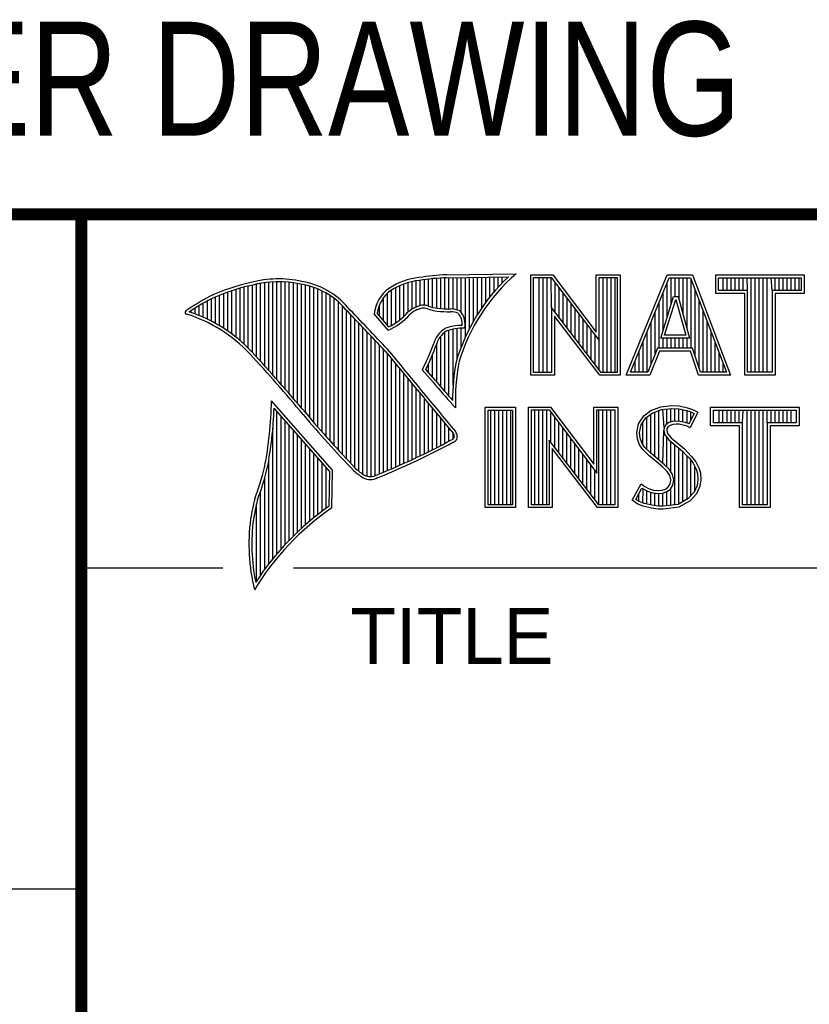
# Model space of a CAD drawing. Header units: inches. Extents: x 0 to 22, y 0 to 17.
# Tile 6 of 11: x 16.3 to 17.6, y 1.6 to 3.3. Entities that reach past the tile are written whole.
import ezdxf
from ezdxf.enums import TextEntityAlignment as Align

# ---------------------------------------------------------------- set-up
doc = ezdxf.new("R2010")
doc.units = ezdxf.units.IN
doc.header["$LTSCALE"] = 1.21
doc.header["$MEASUREMENT"] = 0
doc.layers.get('0').update_dxf_attribs({"linetype": 'CONTINUOUS'})
doc.styles.get("Standard").update_dxf_attribs({"font": 'txt', "width": 0.8})

msp = doc.modelspace()

# ---------------------------------------------------------------- linework, layer by layer
at = {"color": 2, "linetype": 'CONTINUOUS'}
for p, q in [((16.3737, 2.9596), (21.5037, 2.9596)), ((16.3737, 2.9596), (16.3737, 1.2496)), ((16.375, 2.96), (21.5, 2.96)), ((16.9838, 2.8589), (17.0997, 2.8607)), ((17.1243, 2.8592), (17.1609, 2.8592)), ((17.1243, 2.6915), (17.1243, 2.8592)), ((17.1609, 2.8592), (17.2334, 2.7636)), ((17.2334, 2.8592), (17.2732, 2.8592)), ((17.2334, 2.7636), (17.2334, 2.8592)), ((17.2732, 2.8592), (17.2732, 2.6915)), ((17.2831, 2.6915), (17.3516, 2.8591)), ((17.3516, 2.8591), (17.3938, 2.8591)), ((17.3938, 2.8591), (17.4574, 2.6915)), ((17.4327, 2.8591), (17.5802, 2.8591)), ((17.4327, 2.8278), (17.4327, 2.8591)), ((17.5802, 2.8591), (17.5802, 2.8278)), ((16.6602, 2.7295), (16.6602, 2.8419)), ((16.667, 2.7221), (16.667, 2.8435)), ((16.6738, 2.7146), (16.6738, 2.8449)), ((16.6806, 2.707), (16.6806, 2.8459)), ((16.6875, 2.6995), (16.6875, 2.8467)), ((16.6943, 2.6918), (16.6943, 2.8472)), ((16.7011, 2.6841), (16.7011, 2.8474)), ((16.708, 2.6764), (16.708, 2.8474)), ((16.7148, 2.6685), (16.7148, 2.847)), ((16.7216, 2.6607), (16.7216, 2.8465)), ((16.7284, 2.6527), (16.7284, 2.8456)), ((16.7353, 2.6447), (16.7353, 2.8445)), ((16.7421, 2.6366), (16.7421, 2.8431)), ((16.7489, 2.6285), (16.7489, 2.8417)), ((16.9128, 2.7896), (16.9128, 2.8436)), ((16.9196, 2.7966), (16.9196, 2.8459)), ((16.9264, 2.8018), (16.9264, 2.8477)), ((16.9332, 2.8053), (16.9332, 2.849)), ((16.9401, 2.8077), (16.9401, 2.8499)), ((16.9469, 2.8082), (16.9469, 2.8509)), ((16.9537, 2.8069), (16.9537, 2.8518)), ((16.9606, 2.8048), (16.9606, 2.8525)), ((16.9674, 2.8034), (16.9674, 2.8531)), ((16.9742, 2.8027), (16.9742, 2.8536)), ((16.981, 2.8023), (16.981, 2.854)), ((16.9839, 2.8541), (17.087, 2.8557)), ((16.9879, 2.802), (16.9879, 2.8542)), ((16.9947, 2.8019), (16.9947, 2.8543)), ((17.0015, 2.8005), (17.0015, 2.8544)), ((17.0083, 2.7963), (17.0083, 2.8545)), ((17.0152, 2.755), (17.0152, 2.8546)), ((17.022, 2.7691), (17.022, 2.8547)), ((17.0288, 2.7817), (17.0288, 2.8548)), ((17.0357, 2.7931), (17.0357, 2.8549)), ((17.0425, 2.8035), (17.0425, 2.855)), ((17.0493, 2.8131), (17.0493, 2.8551)), ((17.0561, 2.822), (17.0561, 2.8552)), ((17.063, 2.8303), (17.063, 2.8553)), ((17.0698, 2.8381), (17.0698, 2.8554)), ((17.0766, 2.8454), (17.0766, 2.8555)), ((17.1291, 2.8543), (17.1585, 2.8543)), ((17.1291, 2.6963), (17.1291, 2.8543)), ((17.1381, 2.6963), (17.1381, 2.8543)), ((17.1447, 2.6963), (17.1447, 2.8543)), ((17.1514, 2.6963), (17.1514, 2.8543)), ((17.1589, 2.8042), (17.1581, 2.8543)), ((17.1585, 2.8543), (17.2383, 2.7492)), ((17.1648, 2.7965), (17.1648, 2.8461)), ((17.2383, 2.8543), (17.2684, 2.8543)), ((17.2383, 2.7492), (17.2383, 2.8543)), ((17.2449, 2.6963), (17.2449, 2.8543)), ((17.2515, 2.6963), (17.2515, 2.8543)), ((17.2582, 2.6963), (17.2582, 2.8543)), ((17.2649, 2.6963), (17.2649, 2.8543)), ((17.2684, 2.8543), (17.2684, 2.6963)), ((17.2903, 2.6964), (17.3548, 2.8542)), ((17.3517, 2.7882), (17.3517, 2.8465)), ((17.3548, 2.8542), (17.3905, 2.8542)), ((17.3583, 2.8098), (17.3583, 2.8542)), ((17.365, 2.8228), (17.365, 2.8542)), ((17.3717, 2.817), (17.3717, 2.8542)), ((17.3784, 2.7925), (17.3784, 2.8542)), ((17.385, 2.7679), (17.385, 2.8542)), ((17.3905, 2.8542), (17.4504, 2.6964)), ((17.3917, 2.7364), (17.3917, 2.851)), ((17.4375, 2.8542), (17.5753, 2.8542)), ((17.4375, 2.8327), (17.4375, 2.8542)), ((17.4451, 2.8327), (17.4451, 2.8542)), ((17.4518, 2.8327), (17.4518, 2.8542)), ((17.4585, 2.8327), (17.4585, 2.8542)), ((17.4652, 2.8327), (17.4652, 2.8542)), ((17.4718, 2.8327), (17.4718, 2.8542)), ((17.4785, 2.8327), (17.4785, 2.8542)), ((17.4859, 2.8327), (17.4852, 2.8542)), ((17.4919, 2.6964), (17.4919, 2.8542)), ((17.4985, 2.6964), (17.4985, 2.8542)), ((17.5052, 2.6964), (17.5052, 2.8542)), ((17.5119, 2.6964), (17.5119, 2.8542)), ((17.5186, 2.6964), (17.5186, 2.8542)), ((17.5269, 2.8327), (17.5252, 2.8542)), ((17.5319, 2.8327), (17.5319, 2.8542)), ((17.5386, 2.8327), (17.5386, 2.8542)), ((17.5453, 2.8327), (17.5453, 2.8542)), ((17.5519, 2.8327), (17.5519, 2.8542)), ((17.5586, 2.8327), (17.5586, 2.8542)), ((17.5653, 2.8327), (17.5653, 2.8542)), ((17.572, 2.8327), (17.572, 2.8542)), ((17.5753, 2.8542), (17.5753, 2.8327)), ((16.6055, 2.7738), (16.6055, 2.8249)), ((16.6124, 2.7696), (16.6124, 2.8276)), ((16.6192, 2.765), (16.6192, 2.8301)), ((16.626, 2.7601), (16.626, 2.8325)), ((16.6329, 2.7549), (16.6329, 2.8347)), ((16.6397, 2.7492), (16.6397, 2.8367)), ((16.6465, 2.7431), (16.6465, 2.8386)), ((16.6533, 2.7366), (16.6533, 2.8403)), ((16.7557, 2.6204), (16.7557, 2.84)), ((16.7626, 2.6125), (16.7626, 2.8378)), ((16.7694, 2.6046), (16.7694, 2.8352)), ((16.7762, 2.5968), (16.7762, 2.8321)), ((16.7831, 2.5891), (16.7831, 2.8284)), ((16.8855, 2.7749), (16.8855, 2.8281)), ((16.8923, 2.7747), (16.8923, 2.8335)), ((16.8991, 2.7788), (16.8991, 2.8375)), ((16.9059, 2.7837), (16.9059, 2.8408)), ((17.1714, 2.7879), (17.1714, 2.8373)), ((17.1781, 2.7792), (17.1781, 2.8285)), ((17.345, 2.7666), (17.345, 2.8302)), ((17.3984, 2.7232), (17.3984, 2.8334)), ((17.481, 2.8278), (17.4327, 2.8278)), ((17.4859, 2.8327), (17.4375, 2.8327)), ((17.481, 2.6915), (17.481, 2.8278)), ((17.4859, 2.6964), (17.4859, 2.8327)), ((17.5753, 2.8327), (17.5269, 2.8327)), ((17.5269, 2.8327), (17.5269, 2.6964)), ((17.5802, 2.8278), (17.5318, 2.8278)), ((17.5318, 2.8278), (17.5318, 2.6915)), ((16.5782, 2.788), (16.5782, 2.8116)), ((16.5851, 2.7849), (16.5851, 2.8154)), ((16.5919, 2.7815), (16.5919, 2.819)), ((16.5987, 2.7778), (16.5987, 2.8221)), ((16.7899, 2.5815), (16.7899, 2.8242)), ((16.7967, 2.5739), (16.7967, 2.8193)), ((16.8035, 2.5665), (16.8035, 2.8136)), ((16.8718, 2.791), (16.8718, 2.8085)), ((16.8786, 2.783), (16.8786, 2.8206)), ((17.1848, 2.7705), (17.1848, 2.8197)), ((17.1915, 2.7618), (17.1915, 2.8109)), ((17.3383, 2.7364), (17.3383, 2.8138)), ((17.3409, 2.7533), (17.3624, 2.8228)), ((17.3475, 2.7581), (17.3659, 2.8179)), ((17.3624, 2.8228), (17.3701, 2.8228)), ((17.3659, 2.8179), (17.3664, 2.8179)), ((17.3664, 2.8179), (17.3827, 2.7581)), ((17.3701, 2.8228), (17.389, 2.7533)), ((17.4051, 2.7034), (17.4051, 2.8158)), ((16.5578, 2.796), (16.5578, 2.7989)), ((16.5646, 2.7936), (16.5646, 2.8033)), ((16.5714, 2.7909), (16.5714, 2.8075)), ((16.8104, 2.5591), (16.8104, 2.807)), ((16.8172, 2.5519), (16.8172, 2.7996)), ((16.824, 2.5447), (16.824, 2.7924)), ((16.8864, 2.7664), (16.8632, 2.7937)), ((16.8877, 2.7723), (16.8682, 2.7952)), ((17.2418, 2.6963), (17.1589, 2.8042)), ((17.1589, 2.8042), (17.1589, 2.6963)), ((17.1981, 2.7531), (17.1981, 2.8021)), ((17.2048, 2.7445), (17.2048, 2.7933)), ((17.3316, 2.7267), (17.3316, 2.7975)), ((17.4118, 2.6964), (17.4118, 2.7982)), ((16.8308, 2.5375), (16.8308, 2.7853)), ((16.8377, 2.5314), (16.8377, 2.7781)), ((17.2395, 2.6915), (17.1637, 2.7899)), ((17.1637, 2.7899), (17.1637, 2.6915)), ((17.2115, 2.7358), (17.2115, 2.7845)), ((17.2182, 2.7271), (17.2182, 2.7757)), ((17.325, 2.7101), (17.325, 2.7812)), ((17.4184, 2.6964), (17.4184, 2.7806)), ((16.8445, 2.5262), (16.8445, 2.7709)), ((16.8513, 2.523), (16.8513, 2.7637)), ((16.981, 2.664), (16.981, 2.7634)), ((16.9879, 2.6563), (16.9879, 2.7665)), ((16.9947, 2.6748), (16.9947, 2.7683)), ((17.0015, 2.7195), (17.0015, 2.7694)), ((17.0083, 2.7388), (17.0083, 2.7698)), ((17.2248, 2.7184), (17.2248, 2.7669)), ((17.3183, 2.6964), (17.3183, 2.7648)), ((17.4251, 2.6964), (17.4251, 2.763)), ((16.8581, 2.5224), (16.8581, 2.7565)), ((16.865, 2.5241), (16.865, 2.7493)), ((16.9674, 2.6802), (16.9674, 2.7444)), ((16.9742, 2.672), (16.9742, 2.7568)), ((17.2315, 2.7098), (17.2315, 2.7581)), ((17.2382, 2.7011), (17.2383, 2.7492)), ((17.3116, 2.6964), (17.3116, 2.7485)), ((17.389, 2.7533), (17.3409, 2.7533)), ((17.345, 2.7364), (17.345, 2.7533)), ((17.3827, 2.7581), (17.3475, 2.7581)), ((17.3517, 2.7364), (17.3517, 2.7533)), ((17.3583, 2.7364), (17.3583, 2.7533)), ((17.365, 2.7364), (17.365, 2.7533)), ((17.3717, 2.7364), (17.3717, 2.7533)), ((17.3784, 2.7364), (17.3784, 2.7533)), ((17.385, 2.7364), (17.385, 2.7533)), ((17.4318, 2.6964), (17.4318, 2.7455)), ((16.8718, 2.527), (16.8718, 2.7421)), ((16.8786, 2.5298), (16.8786, 2.7348)), ((16.8855, 2.5327), (16.8855, 2.727)), ((16.9606, 2.6882), (16.9606, 2.7266)), ((17.3049, 2.6964), (17.3049, 2.7322)), ((17.3356, 2.7364), (17.3195, 2.6964)), ((17.3388, 2.7316), (17.3228, 2.6915)), ((17.394, 2.7364), (17.3356, 2.7364)), ((17.3905, 2.7316), (17.3388, 2.7316)), ((17.4039, 2.6915), (17.3905, 2.7316)), ((17.4074, 2.6964), (17.394, 2.7364)), ((17.4385, 2.6964), (17.4385, 2.7279)), ((16.8923, 2.5356), (16.8923, 2.7187)), ((16.8991, 2.5385), (16.8991, 2.7104)), ((16.9537, 2.696), (16.9537, 2.7109)), ((17.2983, 2.6964), (17.2983, 2.7158)), ((17.4451, 2.6964), (17.4451, 2.7103)), ((16.9059, 2.5415), (16.9059, 2.7022)), ((16.9128, 2.5446), (16.9128, 2.6939)), ((16.9616, 2.6797), (16.9434, 2.7005)), ((16.9653, 2.6828), (16.9492, 2.7013)), ((17.1589, 2.6963), (17.1291, 2.6963)), ((17.2684, 2.6963), (17.2418, 2.6963)), ((17.3195, 2.6964), (17.2903, 2.6964)), ((17.4504, 2.6964), (17.4074, 2.6964)), ((17.5269, 2.6964), (17.4859, 2.6964)), ((16.9196, 2.5477), (16.9196, 2.6856)), ((16.9264, 2.5508), (16.9264, 2.6774)), ((17.1637, 2.6915), (17.1243, 2.6915)), ((17.2732, 2.6915), (17.2395, 2.6915)), ((17.3228, 2.6915), (17.2831, 2.6915)), ((17.4574, 2.6915), (17.4039, 2.6915)), ((17.5318, 2.6915), (17.481, 2.6915)), ((16.9332, 2.554), (16.9332, 2.6691)), ((16.9401, 2.5573), (16.9401, 2.6608)), ((16.7939, 2.533), (16.6919, 2.6489)), ((16.9469, 2.5606), (16.9469, 2.6526)), ((16.9537, 2.5639), (16.9537, 2.6443)), ((16.789, 2.5312), (16.6964, 2.6365)), ((16.7011, 2.3939), (16.7011, 2.6311)), ((16.9606, 2.5673), (16.9606, 2.6361)), ((16.9674, 2.5708), (16.9674, 2.6278)), ((16.999, 2.637), (16.9946, 2.6418)), ((17.0482, 2.6383), (17.0988, 2.6383)), ((17.0482, 2.4708), (17.0482, 2.6383)), ((17.0531, 2.6334), (17.0939, 2.6334)), ((17.0531, 2.4756), (17.0531, 2.6334)), ((17.0577, 2.4756), (17.0577, 2.6334)), ((17.0644, 2.4756), (17.0644, 2.6334)), ((17.071, 2.4756), (17.071, 2.6334)), ((17.0777, 2.4756), (17.0777, 2.6334)), ((17.0844, 2.4756), (17.0844, 2.6334)), ((17.0911, 2.4756), (17.0911, 2.6334)), ((17.0939, 2.6334), (17.0939, 2.4756)), ((17.0988, 2.6383), (17.0988, 2.4708)), ((17.1205, 2.6385), (17.1571, 2.6385)), ((17.1205, 2.4708), (17.1205, 2.6385)), ((17.1253, 2.6336), (17.1547, 2.6336)), ((17.1253, 2.4756), (17.1253, 2.6336)), ((17.1311, 2.4756), (17.1311, 2.6336)), ((17.1378, 2.4756), (17.1378, 2.6336)), ((17.1445, 2.4756), (17.1445, 2.6336)), ((17.1511, 2.4756), (17.1511, 2.6336)), ((17.1547, 2.6336), (17.2345, 2.5284)), ((17.1571, 2.6385), (17.2296, 2.5429)), ((17.1578, 2.5799), (17.1578, 2.6295)), ((17.2296, 2.6385), (17.2694, 2.6385)), ((17.2296, 2.5429), (17.2296, 2.6385)), ((17.2345, 2.6336), (17.2646, 2.6336)), ((17.2345, 2.5284), (17.2345, 2.6336)), ((17.2379, 2.4756), (17.2379, 2.6336)), ((17.2446, 2.4756), (17.2446, 2.6336)), ((17.2513, 2.4756), (17.2513, 2.6336)), ((17.2579, 2.4756), (17.2579, 2.6336)), ((17.2646, 2.6336), (17.2646, 2.4756)), ((17.2694, 2.6385), (17.2694, 2.4708)), ((17.3127, 2.6238), (17.3245, 2.6324)), ((17.3162, 2.6204), (17.3269, 2.6281)), ((17.3245, 2.6324), (17.3412, 2.639)), ((17.3269, 2.6281), (17.3424, 2.6343)), ((17.3314, 2.5555), (17.3314, 2.6299)), ((17.338, 2.5499), (17.338, 2.6326)), ((17.3412, 2.639), (17.3596, 2.641)), ((17.3424, 2.6343), (17.3597, 2.6362)), ((17.3466, 2.6041), (17.3447, 2.6345)), ((17.3514, 2.6103), (17.3514, 2.6353)), ((17.3581, 2.6135), (17.3581, 2.636)), ((17.3596, 2.641), (17.372, 2.6402)), ((17.3597, 2.6362), (17.3713, 2.6354)), ((17.3647, 2.6146), (17.3647, 2.6358)), ((17.3713, 2.6354), (17.3843, 2.6326)), ((17.3714, 2.6146), (17.3714, 2.6353)), ((17.372, 2.6402), (17.3856, 2.6373)), ((17.3781, 2.6134), (17.3781, 2.6339)), ((17.3843, 2.6326), (17.3921, 2.6299)), ((17.3848, 2.6117), (17.3848, 2.6324)), ((17.3856, 2.6373), (17.3939, 2.6344)), ((17.3966, 2.6278), (17.3879, 2.6106)), ((17.4031, 2.6301), (17.3899, 2.6036)), ((17.3914, 2.6176), (17.3914, 2.6301)), ((17.3921, 2.6299), (17.3966, 2.6278)), ((17.3939, 2.6344), (17.4031, 2.6301)), ((17.4242, 2.6383), (17.5717, 2.6383)), ((17.4242, 2.607), (17.4242, 2.6383)), ((17.429, 2.6334), (17.5669, 2.6334)), ((17.429, 2.6119), (17.429, 2.6334)), ((17.4382, 2.6119), (17.4382, 2.6334)), ((17.4448, 2.6119), (17.4448, 2.6334)), ((17.4515, 2.6119), (17.4515, 2.6334)), ((17.4582, 2.6119), (17.4582, 2.6334)), ((17.4649, 2.6119), (17.4649, 2.6334)), ((17.4716, 2.6119), (17.4716, 2.6334)), ((17.4774, 2.6119), (17.4782, 2.6334)), ((17.4849, 2.4756), (17.4849, 2.6334)), ((17.4916, 2.4756), (17.4916, 2.6334)), ((17.4983, 2.4756), (17.4983, 2.6334)), ((17.5049, 2.4756), (17.5049, 2.6334)), ((17.5116, 2.4756), (17.5116, 2.6334)), ((17.5185, 2.6119), (17.5183, 2.6334)), ((17.525, 2.6119), (17.525, 2.6334)), ((17.5316, 2.6119), (17.5316, 2.6334)), ((17.5383, 2.6119), (17.5383, 2.6334)), ((17.545, 2.6119), (17.545, 2.6334)), ((17.5517, 2.6119), (17.5517, 2.6334)), ((17.5583, 2.6119), (17.5583, 2.6334)), ((17.5669, 2.6334), (17.5669, 2.6119)), ((17.5717, 2.6383), (17.5717, 2.607)), ((16.708, 2.4018), (16.708, 2.6233)), ((16.7148, 2.4093), (16.7148, 2.6156)), ((16.9742, 2.5743), (16.9742, 2.6195)), ((16.981, 2.5778), (16.981, 2.6113)), ((17.1645, 2.5712), (17.1645, 2.6207)), ((17.1712, 2.5625), (17.1712, 2.6119)), ((17.3037, 2.6105), (17.3127, 2.6238)), ((17.3083, 2.6086), (17.3162, 2.6204)), ((17.3113, 2.5744), (17.3113, 2.6131)), ((17.318, 2.5677), (17.318, 2.6217)), ((17.3247, 2.561), (17.3247, 2.6265)), ((17.3543, 2.6124), (17.3497, 2.609)), ((17.3604, 2.6142), (17.3543, 2.6124)), ((17.3664, 2.6148), (17.3604, 2.6142)), ((17.3726, 2.6145), (17.3664, 2.6148)), ((17.3819, 2.6126), (17.3726, 2.6145)), ((17.3873, 2.6109), (17.3819, 2.6126)), ((17.4774, 2.6119), (17.429, 2.6119)), ((17.4774, 2.4756), (17.4774, 2.6119)), ((17.5669, 2.6119), (17.5185, 2.6119)), ((17.5185, 2.6119), (17.5185, 2.4756)), ((16.6943, 2.3857), (16.6943, 2.603)), ((16.7216, 2.4165), (16.7216, 2.6078)), ((16.7284, 2.4233), (16.7284, 2.6001)), ((16.9879, 2.5814), (16.9879, 2.603)), ((16.9947, 2.5853), (16.9947, 2.5948)), ((17.1778, 2.5539), (17.1778, 2.6031)), ((17.3009, 2.5961), (17.3037, 2.6105)), ((17.302, 2.5852), (17.3009, 2.5961)), ((17.3058, 2.5959), (17.3083, 2.6086)), ((17.3068, 2.5863), (17.3058, 2.5959)), ((17.3447, 2.5443), (17.3461, 2.5993)), ((17.3466, 2.6041), (17.3461, 2.5993)), ((17.3461, 2.5993), (17.3477, 2.5922)), ((17.3497, 2.609), (17.3466, 2.6041)), ((17.3513, 2.6025), (17.351, 2.5996)), ((17.351, 2.5996), (17.3521, 2.5944)), ((17.3533, 2.6056), (17.3513, 2.6025)), ((17.3565, 2.6079), (17.3533, 2.6056)), ((17.3614, 2.6094), (17.3565, 2.6079)), ((17.3665, 2.6099), (17.3614, 2.6094)), ((17.372, 2.6097), (17.3665, 2.6099)), ((17.3807, 2.6079), (17.372, 2.6097)), ((17.3853, 2.6065), (17.3807, 2.6079)), ((17.3899, 2.6036), (17.3853, 2.6065)), ((17.3879, 2.6106), (17.3873, 2.6109)), ((17.4726, 2.607), (17.4242, 2.607)), ((17.4726, 2.4708), (17.4726, 2.607)), ((17.5717, 2.607), (17.5233, 2.607)), ((17.5233, 2.607), (17.5233, 2.4708)), ((16.7353, 2.4299), (16.7353, 2.5923)), ((16.7421, 2.4363), (16.7421, 2.5846)), ((17.238, 2.4756), (17.1551, 2.5834)), ((17.1551, 2.5834), (17.1551, 2.4756)), ((17.1845, 2.5452), (17.1845, 2.5943)), ((17.1912, 2.5365), (17.1912, 2.5855)), ((17.3058, 2.5754), (17.302, 2.5852)), ((17.3101, 2.5777), (17.3068, 2.5863)), ((17.3477, 2.5922), (17.3547, 2.5835)), ((17.3514, 2.5381), (17.3514, 2.5876)), ((17.3521, 2.5944), (17.3582, 2.5869)), ((17.3547, 2.5835), (17.3771, 2.5649)), ((17.3581, 2.5298), (17.3581, 2.5807)), ((17.3582, 2.5869), (17.3804, 2.5685)), ((16.7489, 2.4424), (16.7489, 2.5768)), ((16.7557, 2.4482), (16.7557, 2.569)), ((17.2356, 2.4708), (17.1599, 2.5692)), ((17.1599, 2.5692), (17.1599, 2.4708)), ((17.1979, 2.5278), (17.1979, 2.5767)), ((17.2045, 2.5192), (17.2045, 2.5679)), ((17.3109, 2.5679), (17.3058, 2.5754)), ((17.3147, 2.571), (17.3101, 2.5777)), ((17.3153, 2.5636), (17.3109, 2.5679)), ((17.3243, 2.5614), (17.3147, 2.571)), ((17.321, 2.5578), (17.3153, 2.5636)), ((17.3647, 2.4755), (17.3647, 2.5752)), ((17.3714, 2.4763), (17.3714, 2.5696)), ((17.3771, 2.5649), (17.383, 2.559)), ((17.3781, 2.4808), (17.3781, 2.5639)), ((17.3804, 2.5685), (17.3864, 2.5624)), ((17.3864, 2.5624), (17.3925, 2.5561)), ((16.6875, 2.377), (16.6875, 2.5502)), ((16.7626, 2.4538), (16.7626, 2.5613)), ((16.7694, 2.4592), (16.7694, 2.5535)), ((16.7762, 2.4644), (16.7762, 2.5458)), ((17.2112, 2.5105), (17.2112, 2.5591)), ((17.2179, 2.5018), (17.2179, 2.5503)), ((17.3441, 2.5385), (17.321, 2.5578)), ((17.3474, 2.5421), (17.3243, 2.5614)), ((17.383, 2.559), (17.3888, 2.5529)), ((17.3848, 2.4834), (17.3848, 2.5571)), ((17.3888, 2.5529), (17.3953, 2.5446)), ((17.3914, 2.4908), (17.3914, 2.5495)), ((17.3925, 2.5561), (17.3994, 2.5472)), ((17.3994, 2.5472), (17.4046, 2.5368)), ((16.7831, 2.4694), (16.7831, 2.538)), ((16.788, 2.4729), (16.789, 2.5312)), ((16.7927, 2.4704), (16.7939, 2.533)), ((17.2246, 2.4931), (17.2246, 2.5415)), ((17.2312, 2.4844), (17.2312, 2.5327)), ((17.3516, 2.5311), (17.3441, 2.5385)), ((17.3554, 2.5341), (17.3474, 2.5421)), ((17.3559, 2.5241), (17.3516, 2.5311)), ((17.3604, 2.5261), (17.3554, 2.5341)), ((17.3953, 2.5446), (17.4001, 2.535)), ((17.3981, 2.4982), (17.3981, 2.5389)), ((17.4001, 2.535), (17.4024, 2.5275)), ((17.4046, 2.5368), (17.4072, 2.5285)), ((16.6806, 2.368), (16.6806, 2.52)), ((17.3579, 2.5169), (17.3559, 2.5241)), ((17.3565, 2.5097), (17.3579, 2.5169)), ((17.3629, 2.5171), (17.3604, 2.5261)), ((17.3611, 2.5079), (17.3629, 2.5171)), ((17.4031, 2.5174), (17.4016, 2.5077)), ((17.4024, 2.5275), (17.4031, 2.5174)), ((17.408, 2.5172), (17.4063, 2.5063)), ((17.4072, 2.5285), (17.408, 2.5172)), ((16.6738, 2.3584), (16.6738, 2.4982)), ((17.2931, 2.483), (17.3081, 2.5106)), ((17.2995, 2.4845), (17.3097, 2.5034)), ((17.3081, 2.5106), (17.3144, 2.506)), ((17.3097, 2.5034), (17.3119, 2.5018)), ((17.3113, 2.478), (17.3119, 2.5018)), ((17.3119, 2.5018), (17.3189, 2.4983)), ((17.3144, 2.506), (17.3207, 2.5028)), ((17.318, 2.4765), (17.318, 2.4986)), ((17.3189, 2.4983), (17.328, 2.4952)), ((17.3207, 2.5028), (17.3291, 2.5)), ((17.3247, 2.475), (17.3247, 2.4963)), ((17.3291, 2.5), (17.3366, 2.4991)), ((17.3366, 2.4991), (17.3435, 2.4997)), ((17.3435, 2.4997), (17.3487, 2.5017)), ((17.3446, 2.4949), (17.351, 2.4974)), ((17.3487, 2.5017), (17.3536, 2.5051)), ((17.351, 2.4974), (17.3572, 2.5017)), ((17.3514, 2.4737), (17.3514, 2.4975)), ((17.3536, 2.5051), (17.3565, 2.5097)), ((17.3572, 2.5017), (17.3611, 2.5079)), ((17.3581, 2.4746), (17.3581, 2.5024)), ((17.3967, 2.4966), (17.3868, 2.4857)), ((17.4016, 2.5077), (17.3967, 2.4966)), ((17.4063, 2.5063), (17.4008, 2.4939)), ((17.3026, 2.4766), (17.2931, 2.483)), ((17.3049, 2.4809), (17.2995, 2.4845)), ((17.3047, 2.481), (17.3047, 2.4941)), ((17.3132, 2.4775), (17.3049, 2.4809)), ((17.328, 2.4952), (17.3365, 2.4942)), ((17.3314, 2.474), (17.3314, 2.4948)), ((17.3365, 2.4942), (17.3446, 2.4949)), ((17.338, 2.473), (17.338, 2.494)), ((17.3447, 2.4728), (17.3447, 2.4949)), ((17.3868, 2.4857), (17.3699, 2.4761)), ((17.3899, 2.4818), (17.3714, 2.4714)), ((17.4008, 2.4939), (17.3899, 2.4818)), ((16.667, 2.3482), (16.667, 2.477)), ((17.0988, 2.4708), (17.0482, 2.4708)), ((17.0939, 2.4756), (17.0531, 2.4756)), ((17.1599, 2.4708), (17.1205, 2.4708)), ((17.1551, 2.4756), (17.1253, 2.4756)), ((17.2694, 2.4708), (17.2356, 2.4708)), ((17.2646, 2.4756), (17.238, 2.4756)), ((17.3118, 2.4729), (17.3026, 2.4766)), ((17.3254, 2.47), (17.3118, 2.4729)), ((17.3262, 2.4748), (17.3132, 2.4775)), ((17.3369, 2.4683), (17.3254, 2.47)), ((17.3373, 2.4731), (17.3262, 2.4748)), ((17.3452, 2.468), (17.3369, 2.4683)), ((17.345, 2.4729), (17.3373, 2.4731)), ((17.3699, 2.4761), (17.345, 2.4729)), ((17.3714, 2.4714), (17.3452, 2.468)), ((17.5233, 2.4708), (17.4726, 2.4708)), ((17.5185, 2.4756), (17.4774, 2.4756)), ((16.375, 2.37), (16.6109, 2.37)), ((16.7288, 2.37), (21.5, 2.37)), ((13.61, 1.835), (16.375, 1.835))]:
    msp.add_line(p, q, dxfattribs=at)
at = {"color": 7, "linetype": 'CONTINUOUS', "const_width": 0.02}
for points in [[(13.6, 2.9595), (21.5, 2.96)], [(16.375, 2.96), (16.375, 0.5)]]:
    msp.add_lwpolyline(points, dxfattribs=at)
at = {"color": 2, "linetype": 'CONTINUOUS'}
for centre, radius, start, end in [((17.0005, 2.4511), 0.4082, 92.3475, 98.8367), ((17.308, 2.6221), 0.3168, 131.1193, 163.4132), ((16.7315, 2.5144), 0.3399, 102.6162, 114.8514), ((16.7315, 2.5144), 0.3351, 102.5989, 114.8296), ((16.7034, 2.6747), 0.1775, 77.2819, 105.0682), ((16.7034, 2.6747), 0.1727, 77.2314, 105.1003), ((16.7222, 2.7226), 0.1221, 40.1653, 80.8429), ((16.7222, 2.7226), 0.1269, 40.2333, 80.7735), ((16.9502, 2.7423), 0.1128, 96.3009, 123.1685), ((16.9502, 2.7423), 0.108, 96.2443, 123.1259), ((17.0005, 2.4511), 0.4034, 92.3569, 98.8525), ((17.308, 2.6221), 0.3216, 133.4014, 163.4571), ((16.923, 2.7875), 0.0602, 125.032, 174.0466), ((16.923, 2.7875), 0.0554, 125.1142, 171.9572), ((16.7759, 2.4698), 0.3996, 117.9347, 124.5691), ((16.7759, 2.4698), 0.3948, 117.954, 124.0374), ((16.5507, 2.7963), 0.00298, 121.3543, 265.8048), ((16.4773, 2.5601), 0.2445, 43.1672, 72.5708), ((16.4772, 2.5601), 0.2493, 43.1664, 71.8497), ((9.1994, -4.4938), 10.5463, 43.2461, 43.76704), ((9.199, -4.4944), 10.5518, 43.24607, 43.76701), ((16.8429, 2.8642), 0.107, 293.9928, 318.4439), ((16.8429, 2.8642), 0.1022, 295.9966, 318.5916), ((16.9517, 2.7612), 0.0478, 112.9196, 132.2699), ((16.9517, 2.7612), 0.043, 112.6662, 131.9321), ((16.9455, 2.7813), 0.0269, 72.6128, 117.3853), ((16.9455, 2.7813), 0.0221, 72.9381, 117.8635), ((16.977, 2.8697), 0.0718, 249.5515, 263.1636), ((16.977, 2.8697), 0.067, 249.4455, 263.1373), ((16.9944, 3.0501), 0.253, 264.1107, 269.1006), ((16.9944, 3.0501), 0.2482, 264.1189, 269.068), ((16.9917, 2.7681), 0.0339, 64.4685, 92.2537), ((16.9917, 2.7681), 0.0291, 66.3231, 92.5053), ((16.9825, 2.7769), 0.0275, 355.2987, 40.4494), ((16.9825, 2.7769), 0.0323, 347.1178, 42.4037), ((17.0047, 2.732), 0.0441, 122.6948, 163.4996), ((17.0047, 2.732), 0.0393, 123.3496, 163.7165), ((17.0094, 2.698), 0.0767, 89.6565, 111.8738), ((17.0094, 2.698), 0.0719, 86.3769, 111.5054), ((16.5488, 2.8964), 0.4406, 333.6063, 339.8409), ((16.5488, 2.8963), 0.4454, 334.022, 339.8635), ((14.6645, 0.8858), 2.7122, 39.9143, 42.7655), ((14.6639, 0.8852), 2.7178, 39.9159, 42.7668), ((117.205, 85.4976), 130.0576, 219.522219, 219.6006), ((117.1292, 85.4341), 129.954, 219.521832, 219.600442), ((17.3248, 2.6518), 0.3309, 169.2392, 180.3763), ((17.3248, 2.6518), 0.3261, 169.2807, 182.6075), ((17.5234, 3.1364), 0.724, 219.1087, 223.0885), ((17.5234, 3.1364), 0.7192, 219.1032, 222.5932), ((16.0461, 2.6599), 0.6459, 349.0852, 359.0204), ((16.0461, 2.6599), 0.6507, 349.0758, 357.94), ((18.1343, 3.7937), 1.8102, 220.042, 224.0069), ((18.1342, 3.7937), 1.815, 220.0434, 224.0127), ((16.9709, 2.5786), 0.0336, 24.6866, 34.3242), ((16.3916, 3.7016), 1.269, 291.9871, 298.2491), ((16.3917, 3.7016), 1.2737, 291.9984, 298.2504), ((16.98, 2.6057), 0.0252, 299.2501, 311.2614), ((16.98, 2.6057), 0.03, 299.1847, 314.8198), ((16.9709, 2.5786), 0.0288, 26.3697, 33.9), ((16.9687, 2.5899), 0.028, 353.6797, 3.043), ((16.9687, 2.5899), 0.0328, 350.4758, 4.7759), ((16.2632, 2.6388), 0.4292, 339.0712, 346.3669), ((16.2632, 2.6388), 0.434, 339.1085, 346.381), ((16.9079, 2.6176), 0.116, 227.0911, 236.9191), ((16.9079, 2.6176), 0.1112, 227.1627, 236.7917), ((16.8565, 2.5437), 0.0261, 242.8484, 298.0511), ((16.8565, 2.5437), 0.0213, 243.4913, 298.7009), ((17.0658, 2.3848), 0.4141, 165.9359, 170.6858), ((17.0658, 2.3848), 0.4093, 165.9761, 170.6762), ((17.0508, 2.0969), 0.454, 124.6428, 148.5563), ((17.0508, 2.0969), 0.4588, 124.9509, 147.098), ((16.9723, 2.4095), 0.318, 172.3562, 193.7958), ((16.9723, 2.4095), 0.3132, 172.3688, 191.6866)]:
    msp.add_arc(centre, radius, start, end, dxfattribs=at)

# ---------------------------------------------------------------- texts
at = {"color": 7, "linetype": 'CONTINUOUS', "width": 0.8}
msp.add_text('CUSTOMER DRAWING', height=0.19, dxfattribs=at).set_placement((16.3742, 3.0911), align=Align.CENTER)
at = {"color": 2, "linetype": 'CONTINUOUS'}
msp.add_text('TITLE', height=0.093, dxfattribs=at).set_placement((16.8235, 2.21))

doc.saveas('drawing.dxf')
